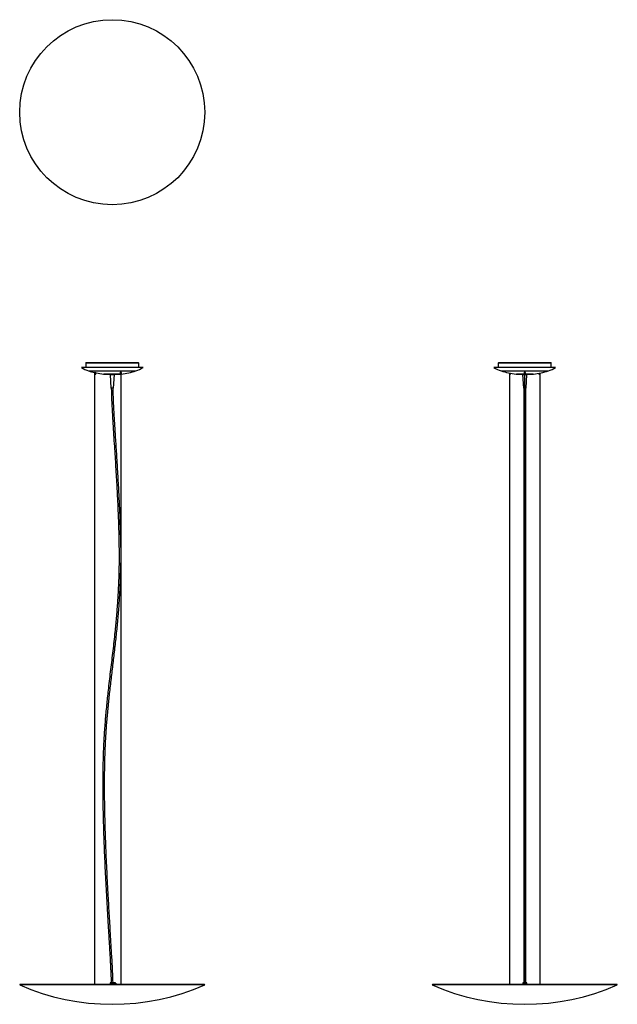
# Model space of a CAD drawing. Header units: millimetres. Extents: x 3242 to 5179, y 3680 to 6873.
import ezdxf

# ---------------------------------------------------------------- set-up
doc = ezdxf.new("R2010")
doc.units = ezdxf.units.MM
doc.header["$LTSCALE"] = 20

msp = doc.modelspace()

# ---------------------------------------------------------------- linework, layer by layer
at = {"color": 7, "linetype": 'Continuous', "lineweight": 25}
for p, q in [((3455.8, 5759.2), (3455.8, 5745.7)), ((3627.8, 5759.2), (3455.8, 5759.2)), ((3457.6, 5761), (3541.8, 5761)), ((3541.8, 5761), (3626, 5761)), ((3627.8, 5745.7), (3627.8, 5759.2)), ((4793.3, 5759.2), (4793.3, 5745.7)), ((4965.3, 5759.2), (4793.3, 5759.2)), ((4795.1, 5761), (4963.5, 5761)), ((4965.3, 5745.7), (4965.3, 5759.2)), ((3442.4, 5745.7), (3442, 5745)), ((3628.3, 5745), (3442, 5745)), ((3627.9, 5745.7), (3442.4, 5745.7)), ((3465.1, 5734.2), (3608.3, 5734.2)), ((3484.4, 5728.9), (3484.4, 3744.5)), ((3485, 5723.2), (3486.8, 5723.2)), ((3485.6, 3744.5), (3485.6, 5723.2)), ((3486.8, 5723.2), (3488.8, 5723.2)), ((3488.8, 5723.2), (3488.8, 5727.9)), ((3513.7, 5723.9), (3566.2, 5723.9)), ((3565.2, 5723.9), (3514.9, 5723.9)), ((3534.4, 5723.6), (3534.4, 5722.4)), ((3534.5, 5723.6), (3534.4, 5723.6)), ((3534.4, 5722.4), (3541.8, 5722.4)), ((3534.5, 5723.6), (3534.5, 5723.9)), ((3535, 5723.9), (3535, 5723.6)), ((3536, 5723.6), (3535, 5723.6)), ((3535, 5722.4), (3537.7, 5677.9)), ((3536, 5723.6), (3536, 5723.9)), ((3537.3, 5723.9), (3537.3, 5723.6)), ((3539, 5723.6), (3537.3, 5723.6)), ((3539, 5723.6), (3539, 5723.9)), ((3540.9, 5723.9), (3540.9, 5723.6)), ((3542.8, 5723.6), (3540.9, 5723.6)), ((3541.8, 5722.4), (3549.2, 5722.4)), ((3542.8, 5723.6), (3542.8, 5723.9)), ((3544.7, 5723.9), (3544.7, 5723.6)), ((3546.3, 5723.6), (3544.7, 5723.6)), ((3545.9, 5677.9), (3548.6, 5722.4)), ((3546.3, 5723.6), (3546.3, 5723.9)), ((3547.7, 5723.9), (3547.7, 5723.6)), ((3548.7, 5723.6), (3547.7, 5723.6)), ((3548.7, 5723.6), (3548.7, 5723.9)), ((3549.2, 5723.9), (3549.2, 5723.6)), ((3549.2, 5722.4), (3549.2, 5723.6)), ((3549.2, 5723.6), (3549.2, 5723.6)), ((3567.4, 5723.9), (3565.2, 5723.9)), ((3566.2, 5723.9), (3567.4, 5723.9)), ((3567.4, 5728.4), (3567.4, 5723.2)), ((3567.4, 5723.2), (3569.7, 5723.2)), ((3569.6, 5723.2), (3569.6, 3744.5)), ((3570.8, 3744.5), (3570.8, 5728.8)), ((3570.8, 5723.2), (3571.3, 5723.2)), ((3571.3, 5723.2), (3571.3, 5728.6)), ((3608.3, 5734.2), (3618.6, 5734.2)), ((3641.2, 5745.7), (3627.9, 5745.7)), ((3641.6, 5745), (3628.3, 5745)), ((3641.6, 5745), (3641.2, 5745.7)), ((4779.9, 5745.7), (4779.5, 5745)), ((4979.1, 5745), (4779.5, 5745)), ((4978.7, 5745.7), (4779.9, 5745.7)), ((4802.6, 5734.2), (4956.1, 5734.2)), ((4829.5, 5727.3), (4829.5, 3744.5)), ((4829.7, 5727.2), (4829.7, 5723.2)), ((4829.7, 5723.2), (4833.6, 5723.2)), ((4830.7, 3744.5), (4830.7, 5723.2)), ((4833.6, 5723.2), (4833.6, 5726.5)), ((4851.2, 5723.9), (4877.4, 5723.9)), ((4877.4, 5723.9), (4852.3, 5723.9)), ((4871.9, 5723.6), (4871.9, 5722.4)), ((4872, 5723.6), (4871.9, 5723.6)), ((4871.9, 5722.4), (4878.7, 5722.4)), ((4872, 5723.6), (4872, 5723.9)), ((4872.5, 5723.9), (4872.5, 5723.6)), ((4873.4, 5723.6), (4872.5, 5723.6)), ((4872.5, 5722.4), (4875.2, 5677.9)), ((4873.4, 5723.6), (4873.4, 5723.9)), ((4874.8, 5723.9), (4874.8, 5723.6)), ((4876.5, 5723.6), (4874.8, 5723.6)), ((4876.5, 5723.6), (4876.5, 5723.9)), ((4877.4, 5728.6), (4877.4, 5723.2)), ((4877.4, 5723.2), (4878.7, 5723.2)), ((4878.7, 5723.2), (4878.7, 3744.5)), ((4879.9, 3744.5), (4879.9, 5723.2)), ((4879.9, 5723.2), (4881.3, 5723.2)), ((4879.9, 5722.4), (4886.7, 5722.4)), ((4881.3, 5723.2), (4881.3, 5728.6)), ((4906.3, 5723.9), (4881.3, 5723.9)), ((4881.3, 5723.9), (4907.4, 5723.9)), ((4882.1, 5723.9), (4882.1, 5723.6)), ((4883.8, 5723.6), (4882.1, 5723.6)), ((4883.4, 5677.9), (4886.1, 5722.4)), ((4883.8, 5723.6), (4883.8, 5723.9)), ((4885.2, 5723.9), (4885.2, 5723.6)), ((4886.1, 5723.6), (4885.2, 5723.6)), ((4886.1, 5723.6), (4886.1, 5723.9)), ((4886.6, 5723.9), (4886.6, 5723.6)), ((4886.7, 5723.6), (4886.6, 5723.6)), ((4886.7, 5722.4), (4886.7, 5723.6)), ((4925, 5726.5), (4925, 5723.2)), ((4925, 5723.2), (4928.9, 5723.2)), ((4927.9, 5723.2), (4927.9, 3744.5)), ((4928.9, 5723.2), (4928.9, 5727.2)), ((4929.1, 3744.5), (4929.1, 5727.3)), ((4979.1, 5745), (4978.7, 5745.7)), ((3545.9, 5677.9), (3537.7, 5677.9)), ((4878.7, 5677.9), (4875.2, 5677.9)), ((4883.4, 5677.9), (4879.9, 5677.9)), ((3242.3, 3744.5), (3241.7, 3743.1)), ((3841.9, 3743.1), (3241.7, 3743.1)), ((3841.3, 3744.5), (3242.3, 3744.5)), ((3535.2, 3749.2), (3535.2, 3744.5)), ((3542.9, 3749.7), (3551.2, 3749.7)), ((3550.6, 3749.2), (3543, 3749.2)), ((3543, 3744.5), (3543, 3749.2)), ((3550.6, 3744.5), (3550.6, 3749.2)), ((3551.2, 3749.7), (3551.2, 3744.5)), ((3553.2, 3748.5), (3551.2, 3748.5)), ((3553.2, 3748.5), (3553.2, 3744.5)), ((3841.9, 3743.1), (3841.3, 3744.5)), ((4579.8, 3744.5), (4579.2, 3743.1)), ((5179.4, 3743.1), (4579.2, 3743.1)), ((5178.8, 3744.5), (4579.8, 3744.5)), ((4872.7, 3749.2), (4872.7, 3744.5)), ((4885.9, 3744.5), (4885.9, 3749.2)), ((5179.4, 3743.1), (5178.8, 3744.5))]:
    msp.add_line(p, q, dxfattribs=at)
msp.add_circle((3541.8, 6573.1), 300.1, dxfattribs=at)
for centre, radius, start, end in [((3457.6, 5759.2), 1.8, 90, 180), ((3626, 5759.2), 1.8, 0, 90), ((4795.1, 5759.2), 1.8, 90, 180), ((4963.5, 5759.2), 1.8, 0, 90), ((3496, 5830.8), 101.4, 237.8268, 252.236), ((3540.4, 5969.3), 246.8, 252.236, 256.8961), ((3540.4, 5969.3), 246.8, 258.1669, 263.7928), ((3514.9, 5734.7), 10.8, 263.7928, 270), ((3543.3, 5969.3), 246.8, 276.5153, 287.764), ((3587.6, 5830.8), 101.4, 287.764, 302.1732), ((4833.5, 5830.8), 101.4, 237.8268, 252.236), ((4877.9, 5969.3), 246.8, 252.236, 263.7928), ((4852.3, 5734.7), 10.8, 263.7928, 270), ((4906.3, 5734.7), 10.8, 270, 276.2072), ((4880.8, 5969.3), 246.8, 276.2072, 287.764), ((4925.1, 5830.8), 101.4, 287.764, 302.1732), ((3541.8, 4424.9), 744.9, 246.242, 293.758), ((4879.3, 4424.9), 744.9, 246.242, 293.758)]:
    msp.add_arc(centre, radius, start, end, dxfattribs=at)
for points, knots in [([(3489.8, 5727.7), (3489.7, 5727.7), (3489.7, 5727.7), (3489.3, 5727.8), (3488.7, 5728), (3488, 5728.1), (3487.1, 5728.3), (3486.3, 5728.5), (3485.6, 5728.6), (3485.1, 5728.7), (3485, 5728.8), (3484.9, 5728.8)], [0, 0, 0, 0, 0.107658, 0.220006, 0.333841, 0.450164, 0.568975, 0.68919, 0.809027, 0.926815, 1, 1, 1, 1]), ([(3569.8, 5728.8), (3569.5, 5728.8), (3569, 5728.7), (3568.1, 5728.6), (3567.4, 5728.4), (3566.9, 5728.3), (3566.6, 5728.1), (3566.6, 5727.9), (3566.9, 5727.8), (3567.2, 5727.8), (3567.4, 5727.7)], [0, 0, 0, 0, 0.124847, 0.249619, 0.376328, 0.505885, 0.63729, 0.768668, 0.898101, 1, 1, 1, 1]), ([(3571.3, 5728.3), (3571.3, 5728.3), (3571.5, 5728.4), (3571.6, 5728.6), (3571.4, 5728.7), (3571.1, 5728.8), (3570.8, 5728.8), (3570.8, 5728.8)], [0, 0, 0, 0, 0.125053, 0.416187, 0.704276, 0.986197, 1, 1, 1, 1]), ([(4878.7, 5728.8), (4878.6, 5728.8), (4878.2, 5728.8), (4877.6, 5728.7), (4877.1, 5728.5), (4876.8, 5728.3), (4876.9, 5728.2), (4877.1, 5728), (4877.3, 5728), (4877.4, 5727.9)], [0, 0, 0, 0, 0.084443, 0.2511, 0.420594, 0.593986, 0.770718, 0.948727, 1, 1, 1, 1]), ([(4881.3, 5727.9), (4881.3, 5727.9), (4881.5, 5728), (4881.7, 5728.1), (4881.8, 5728.3), (4881.6, 5728.5), (4881.1, 5728.6), (4880.5, 5728.7), (4880.1, 5728.8), (4879.9, 5728.8)], [0, 0, 0, 0, 0.023408, 0.193938, 0.368115, 0.544352, 0.720033, 0.89271, 1, 1, 1, 1]), ([(3538.8, 5677.9), (3538.8, 5677.4), (3538.8, 5675.8), (3538.9, 5673.1), (3538.9, 5669.8), (3539, 5666.5), (3539, 5663.2), (3539.1, 5659.8), (3539.2, 5656.5), (3539.4, 5650.9), (3539.7, 5643.1), (3540.1, 5633.6), (3540.5, 5625.1), (3540.9, 5617.5), (3541.2, 5610.6), (3541.8, 5599.6), (3542.7, 5584), (3544.3, 5558.1), (3546.3, 5526.5), (3549.3, 5479.6), (3552.9, 5422.9), (3556.4, 5362.9), (3559.2, 5309.2), (3561.2, 5261.8), (3562.8, 5214.4), (3563.8, 5167), (3564, 5119.9), (3563.2, 5072.9), (3561.4, 5026.3), (3558.6, 4979.7), (3554.9, 4933.3), (3549.9, 4882.1), (3543.7, 4826.2), (3536.3, 4765.6), (3529.5, 4708.8), (3523.8, 4655.8), (3519.2, 4606.6), (3515.5, 4557.2), (3512.9, 4507.5), (3511.5, 4457.7), (3510.8, 4404.7), (3511, 4348.8), (3512.1, 4289.9), (3513.7, 4231), (3516.2, 4165.5), (3519.5, 4093.6), (3523.8, 4015.1), (3527.3, 3955.8), (3529.7, 3915.8), (3530.9, 3895.1), (3532.2, 3874.4), (3533.4, 3853.8), (3534.4, 3836.1), (3535.2, 3821.4), (3535.7, 3812), (3536.1, 3804.9), (3536.3, 3799.6), (3536.6, 3793.6), (3537, 3785.8), (3537.4, 3776.4), (3537.9, 3765.2), (3538.2, 3756.2), (3538.4, 3751), (3538.4, 3749.7)], [0, 0, 0, 0, 0.000741, 0.002436, 0.004147, 0.00587, 0.0076, 0.009331, 0.011059, 0.012779, 0.018094, 0.02318, 0.027446, 0.03139, 0.03496, 0.038113, 0.04856, 0.059207, 0.078417, 0.097749, 0.132171, 0.166572, 0.191126, 0.215709, 0.240264, 0.264799, 0.28925, 0.313489, 0.337646, 0.361777, 0.385905, 0.410035, 0.441629, 0.473223, 0.504818, 0.53041, 0.556004, 0.581616, 0.60733, 0.63318, 0.659055, 0.689556, 0.720057, 0.750562, 0.781072, 0.821746, 0.86243, 0.903144, 0.913902, 0.924636, 0.935409, 0.946162, 0.956678, 0.962922, 0.968973, 0.971319, 0.974017, 0.977162, 0.980718, 0.986021, 0.991849, 0.998047, 1, 1, 1, 1]), ([(3569.6, 5161.2), (3569.6, 5165.9), (3569.5, 5186.5), (3568.4, 5226.8), (3566.5, 5282), (3563.6, 5341.2), (3560.3, 5400.3), (3557.3, 5448.4), (3554.9, 5485.5), (3553.3, 5511.4), (3551.7, 5536.7), (3550.5, 5555.1), (3549.8, 5566.7), (3549.5, 5571.9), (3549.1, 5577.5), (3548.8, 5583.8), (3548.3, 5590.8), (3547.9, 5598.7), (3547.4, 5607.2), (3546.9, 5616.9), (3546.4, 5627.8), (3545.8, 5639.6), (3545.3, 5653), (3545, 5663), (3544.9, 5669.7), (3544.9, 5671.7), (3544.9, 5673.7), (3544.8, 5675.7), (3544.8, 5677.1), (3544.8, 5677.8), (3544.8, 5677.9)], [0, 0, 0, 0, 0.027687, 0.119174, 0.233703, 0.348182, 0.462653, 0.577176, 0.627704, 0.67812, 0.727497, 0.77483, 0.78494, 0.794932, 0.805314, 0.817377, 0.831086, 0.846316, 0.862915, 0.880705, 0.902814, 0.925875, 0.949421, 0.980293, 0.98425, 0.988175, 0.992065, 0.995915, 0.999721, 1, 1, 1, 1]), ([(4876.3, 5677.9), (4876.3, 5677.4), (4876.3, 5675.8), (4876.3, 5673.2), (4876.3, 5669.9), (4876.3, 5666.6), (4876.3, 5663.2), (4876.3, 5659.9), (4876.3, 5656.6), (4876.3, 5650.9), (4876.3, 5643.1), (4876.3, 5633.7), (4876.3, 5625.1), (4876.3, 5617.6), (4876.3, 5610.7), (4876.3, 5599.7), (4876.3, 5584.1), (4876.3, 5558.2), (4876.3, 5526.6), (4876.3, 5479.7), (4876.3, 5423), (4876.3, 5363), (4876.3, 5309.3), (4876.3, 5261.9), (4876.3, 5214.4), (4876.3, 5167.1), (4876.3, 5119.9), (4876.3, 5073), (4876.3, 5026.3), (4876.3, 4979.8), (4876.3, 4933.3), (4876.3, 4882.1), (4876.3, 4826.2), (4876.3, 4765.6), (4876.3, 4708.9), (4876.3, 4655.9), (4876.3, 4606.6), (4876.3, 4557.2), (4876.3, 4507.6), (4876.3, 4457.8), (4876.3, 4404.8), (4876.3, 4348.9), (4876.3, 4290), (4876.3, 4231), (4876.3, 4165.6), (4876.3, 4093.6), (4876.3, 4015.1), (4876.3, 3955.9), (4876.3, 3915.9), (4876.3, 3895.2), (4876.3, 3874.4), (4876.3, 3853.8), (4876.3, 3836.2), (4876.3, 3821.5), (4876.3, 3812.1), (4876.3, 3804.9), (4876.3, 3799.7), (4876.3, 3793.6), (4876.3, 3785.9), (4876.3, 3776.4), (4876.3, 3765.3), (4876.3, 3756.3), (4876.3, 3751), (4876.3, 3749.7)], [0, 0, 0, 0, 0.000735, 0.002424, 0.004131, 0.005851, 0.007577, 0.009306, 0.011032, 0.012751, 0.018063, 0.023146, 0.02741, 0.031351, 0.034917, 0.038064, 0.048515, 0.059166, 0.078378, 0.09771, 0.132133, 0.166533, 0.191086, 0.215669, 0.240224, 0.264758, 0.289212, 0.313454, 0.337613, 0.361745, 0.385874, 0.410005, 0.4416, 0.473194, 0.504788, 0.53038, 0.555973, 0.581583, 0.607292, 0.633141, 0.659016, 0.689517, 0.720019, 0.750525, 0.781035, 0.821709, 0.862394, 0.903107, 0.913865, 0.924599, 0.935372, 0.946124, 0.956637, 0.962878, 0.968926, 0.971273, 0.973976, 0.977125, 0.980684, 0.985991, 0.991821, 0.998021, 1, 1, 1, 1]), ([(4882.3, 3749.7), (4882.3, 3750.3), (4882.3, 3754.2), (4882.3, 3761.1), (4882.3, 3769.7), (4882.3, 3777.1), (4882.3, 3783.3), (4882.3, 3789), (4882.3, 3799.5), (4882.3, 3815), (4882.3, 3841), (4882.3, 3872.4), (4882.3, 3919), (4882.3, 3975.2), (4882.3, 4045.2), (4882.3, 4119.4), (4882.3, 4197.8), (4882.3, 4265.7), (4882.3, 4323.2), (4882.3, 4370.3), (4882.3, 4417.4), (4882.3, 4464.4), (4882.3, 4511), (4882.3, 4557.2), (4882.3, 4602.9), (4882.3, 4648.4), (4882.3, 4695), (4882.3, 4742.9), (4882.3, 4791.9), (4882.3, 4840.9), (4882.3, 4889.9), (4882.3, 4939.1), (4882.3, 4987.4), (4882.3, 5034.8), (4882.3, 5081.4), (4882.3, 5128.3), (4882.3, 5175.4), (4882.3, 5226.7), (4882.3, 5281.9), (4882.3, 5341.1), (4882.3, 5400.2), (4882.3, 5448.3), (4882.3, 5485.4), (4882.3, 5511.3), (4882.3, 5536.6), (4882.3, 5555), (4882.3, 5566.6), (4882.3, 5571.8), (4882.3, 5577.4), (4882.3, 5583.7), (4882.3, 5590.7), (4882.3, 5598.6), (4882.3, 5607.1), (4882.3, 5616.9), (4882.3, 5627.7), (4882.3, 5639.5), (4882.3, 5652.9), (4882.3, 5663), (4882.3, 5669.7), (4882.3, 5671.7), (4882.3, 5673.7), (4882.3, 5675.7), (4882.3, 5677.1), (4882.3, 5677.8), (4882.3, 5677.9)], [0, 0, 0, 0, 0.000956, 0.0060511, 0.0106916, 0.0143515, 0.0174824, 0.0203601, 0.0232641, 0.033792, 0.0444495, 0.0636151, 0.0827364, 0.1168864, 0.1510172, 0.1916367, 0.2322442, 0.2728467, 0.2972165, 0.3215747, 0.3459359, 0.3703025, 0.3946168, 0.4183833, 0.4420644, 0.4657198, 0.4893788, 0.5149288, 0.5404789, 0.5660281, 0.5915755, 0.6171219, 0.6426738, 0.6667733, 0.6908946, 0.7151436, 0.7395682, 0.7640684, 0.7947399, 0.8253983, 0.8560543, 0.8867234, 0.9002542, 0.9137546, 0.9269743, 0.9396444, 0.9423501, 0.9450245, 0.9478093, 0.9510449, 0.9547202, 0.9588014, 0.9632484, 0.9680136, 0.9739352, 0.9801129, 0.9864222, 0.9947021, 0.9957643, 0.9968183, 0.9978631, 0.9988976, 0.9999209, 1, 1, 1, 1]), ([(3544.4, 3749.7), (3544.4, 3750.4), (3544.3, 3754.3), (3544, 3761.2), (3543.7, 3769.8), (3543.4, 3777.2), (3543.1, 3783.4), (3542.9, 3789.1), (3542.4, 3799.6), (3541.6, 3815.1), (3540.1, 3841), (3538.3, 3872.5), (3535.5, 3919.1), (3532.1, 3975.3), (3528.1, 4045.3), (3524.3, 4119.5), (3520.9, 4197.8), (3518.6, 4265.8), (3517.4, 4323.3), (3516.9, 4370.4), (3517, 4417.4), (3517.6, 4464.5), (3519.1, 4511.1), (3521.5, 4557.3), (3524.9, 4602.9), (3529.1, 4648.4), (3534, 4695.1), (3539.6, 4742.9), (3545.6, 4791.9), (3551.4, 4840.9), (3556.8, 4890), (3561.4, 4939.1), (3565.1, 4987.4), (3567.7, 5034.9), (3569.3, 5076.1), (3569.5, 5101.7), (3569.6, 5111.9)], [0, 0, 0, 0, 0.001385, 0.008599, 0.01517, 0.020355, 0.024794, 0.028864, 0.032972, 0.047865, 0.062944, 0.090062, 0.117119, 0.165442, 0.213738, 0.271217, 0.328679, 0.386134, 0.420619, 0.455087, 0.48956, 0.52404, 0.558443, 0.592068, 0.625575, 0.659047, 0.692525, 0.728678, 0.764832, 0.800986, 0.837138, 0.873289, 0.909447, 0.943551, 0.977686, 1, 1, 1, 1]), ([(3535.7, 3749.7), (3535.7, 3749.7), (3535.5, 3749.7), (3535.4, 3749.7), (3535.3, 3749.6), (3535.3, 3749.5), (3535.2, 3749.4), (3535.2, 3749.3), (3535.2, 3749.2)], [0, 0, 0, 0, 0.2731773, 0.3898787, 0.5, 0.6101213, 0.7268227, 1, 1, 1, 1]), ([(3542.9, 3749.7), (3542.9, 3749.7), (3542.9, 3749.7), (3543, 3749.7), (3543, 3749.6), (3543, 3749.5), (3543, 3749.4), (3543, 3749.3), (3543, 3749.2)], [0, 0, 0, 0, 0.273177, 0.389879, 0.5, 0.610121, 0.726823, 1, 1, 1, 1]), ([(3551.2, 3749.7), (3551.1, 3749.7), (3551, 3749.7), (3550.8, 3749.6), (3550.7, 3749.5), (3550.7, 3749.5), (3550.6, 3749.3), (3550.6, 3749.3), (3550.6, 3749.2)], [0, 0, 0, 0, 0.339412, 0.595231, 0.700526, 0.798004, 0.895277, 1, 1, 1, 1]), ([(4872.9, 3749.6), (4872.9, 3749.6), (4872.9, 3749.6), (4872.8, 3749.6), (4872.8, 3749.6), (4872.8, 3749.5), (4872.8, 3749.5), (4872.8, 3749.5), (4872.7, 3749.4), (4872.7, 3749.3), (4872.7, 3749.3), (4872.7, 3749.2)], [0, 0, 0, 0, 0.173299, 0.297249, 0.342537, 0.382056, 0.420799, 0.462863, 0.564455, 0.691535, 1, 1, 1, 1]), ([(4878.7, 3749.2), (4878.4, 3749.2), (4877.7, 3749.2), (4876.5, 3749.2), (4875.2, 3749.2), (4874.2, 3749.2), (4873.4, 3749.2), (4872.9, 3749.2), (4872.7, 3749.2), (4872.7, 3749.2), (4872.7, 3749.2)], [0, 0, 0, 0, 0.085986, 0.233928, 0.381871, 0.529814, 0.677756, 0.825699, 0.973641, 1, 1, 1, 1]), ([(4873.2, 3749.7), (4873.2, 3749.7), (4873.2, 3749.7), (4873.4, 3749.7), (4873.8, 3749.7), (4874.6, 3749.7), (4875.6, 3749.7), (4876.7, 3749.7), (4877.8, 3749.7), (4878.5, 3749.7), (4878.7, 3749.7)], [0, 0, 0, 0, 0.029411, 0.177663, 0.325915, 0.474167, 0.622419, 0.770671, 0.918923, 1, 1, 1, 1]), ([(4879.9, 3749.7), (4880.1, 3749.7), (4880.8, 3749.7), (4881.9, 3749.7), (4883.1, 3749.7), (4884, 3749.7), (4884.8, 3749.7), (4885.2, 3749.7), (4885.4, 3749.7), (4885.4, 3749.7), (4885.4, 3749.7)], [0, 0, 0, 0, 0.081692, 0.231068, 0.380445, 0.529821, 0.679198, 0.828574, 0.977951, 1, 1, 1, 1]), ([(4885.9, 3749.2), (4885.9, 3749.2), (4885.9, 3749.2), (4885.7, 3749.2), (4885.2, 3749.2), (4884.4, 3749.2), (4883.4, 3749.2), (4882.1, 3749.2), (4880.9, 3749.2), (4880.2, 3749.2), (4879.9, 3749.2)], [0, 0, 0, 0, 0.026359, 0.174301, 0.322244, 0.470186, 0.618129, 0.766072, 0.914014, 1, 1, 1, 1]), ([(4885.9, 3749.2), (4885.9, 3749.3), (4885.9, 3749.4), (4885.8, 3749.6), (4885.8, 3749.6), (4885.8, 3749.6)], [0, 0, 0, 0, 0.608592, 0.899243, 1, 1, 1, 1])]:
    msp.add_open_spline(points, degree=3, knots=knots, dxfattribs=at)
for points in [[(3543, 3749.2), (3542.5, 3749.2), (3541.6, 3749.2), (3540.1, 3749.2), (3538.8, 3749.2), (3537.6, 3749.2), (3536.6, 3749.2), (3535.8, 3749.2), (3535.3, 3749.2), (3535.3, 3749.2), (3535.2, 3749.2)], [(3535.7, 3749.7), (3535.8, 3749.7), (3535.8, 3749.7), (3536.3, 3749.7), (3537, 3749.7), (3537.9, 3749.7), (3539, 3749.7), (3540.3, 3749.7), (3541.6, 3749.7), (3542.5, 3749.7), (3542.9, 3749.7)]]:
    msp.add_open_spline(points, degree=3, dxfattribs=at)

doc.saveas('drawing.dxf')
